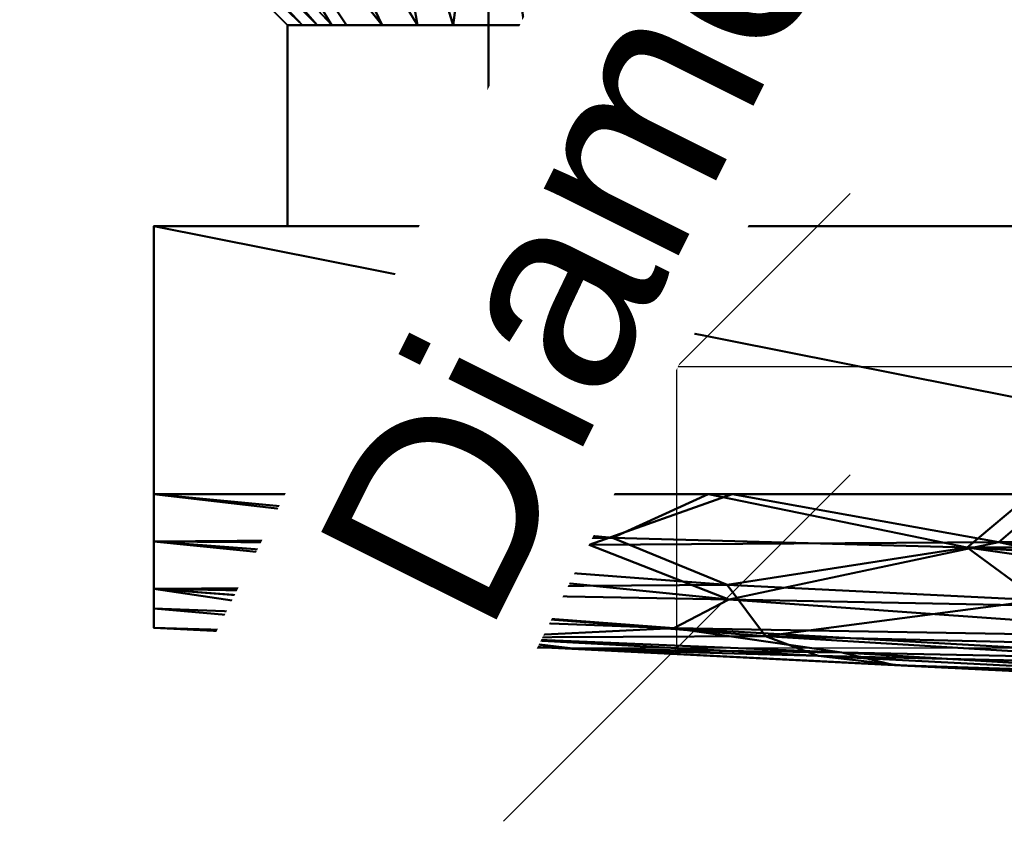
# Model space of a CAD drawing. Header units: millimetres. Extents: x -110 to 192, y -145 to 137.
# Tile 1 of 5: x -110 to -37, y -88 to -29. Entities that reach past the tile are written whole.
import ezdxf

# ---------------------------------------------------------------- set-up
doc = ezdxf.new("R2010")
doc.units = ezdxf.units.MM
doc.layers.add('P-SANR-FIXT', color=6, linetype='Continuous', lineweight=30)
doc.styles.add('Arial', font='arial.ttf', dxfattribs={"height": 14.6304})

# ---------------------------------------------------------------- blocks, each defined once
blk = doc.blocks.new('FamilyGeomCombination_5366-View 1')
at = {"layer": 'P-SANR-FIXT', "lineweight": 40}
mesh = blk.add_polyface(dxfattribs=at)
corners = [(-100, -64, -15), (-100, -71.071, -12.071), (-100, -74, -5), (-100, -74, 5), (-100, -71.071, 12.071), (-100, -64, 15), (-100, -44, 15), (-100, -44, -15)]
mesh.append_faces([[corners[k] for k in face] for face in [(0, 5, 6, 7)]], dxfattribs={"vtx0": -1})
mesh.append_faces([[corners[k] for k in face] for face in [(5, 0, 3, 4)]], dxfattribs={"vtx0": -1, "vtx1": -1})
mesh.append_faces([[corners[k] for k in face] for face in [(2, 3, 0, 1)]], dxfattribs={"vtx1": -1})
mesh = blk.add_polyface(dxfattribs=at)
corners = [(-100, -64, -15), (-100, -44, -15), (-6.403, -44, -15), (-6.403, -56.678, -15), (-7.962, -58.155, -15), (-9.188, -59.918, -15), (-10.03, -61.894, -15), (-10.452, -64, -15), (100, -44, -15), (100, -64, -15), (10.452, -64, -15), (10.03, -61.894, -15), (9.188, -59.918, -15), (7.962, -58.155, -15), (6.403, -56.678, -15), (6.403, -44, -15)]
mesh.append_faces([[corners[k] for k in face] for face in [(1, 6, 7, 0)]], dxfattribs={"vtx0": -1})
mesh.append_faces([[corners[k] for k in face] for face in [(5, 2, 4)]], dxfattribs={"vtx0": -1, "vtx1": -1})
mesh.append_faces([[corners[k] for k in face] for face in [(6, 1, 2, 5), (15, 12, 13)]], dxfattribs={"vtx0": -1, "vtx2": -1})
mesh.append_faces([[corners[k] for k in face] for face in [(14, 15, 13), (10, 11, 8, 9)]], dxfattribs={"vtx1": -1})
mesh.append_faces([[corners[k] for k in face] for face in [(15, 8, 11, 12)]], dxfattribs={"vtx1": -1, "vtx3": -1})
mesh.append_faces([[corners[k] for k in face] for face in [(2, 3, 4)]], dxfattribs={"vtx2": -1})
mesh = blk.add_polyface(dxfattribs=at)
corners = [(-100, -44, -15), (-100, -44, 15), (-8.652, -44, 24.135), (-4.423, -44, 25.529), (0, -44, 26), (4.424, -44, 25.529), (8.652, -44, 24.135), (100, -44, 15), (100, -44, -15), (6.403, -44, -15), (2.16, -44, -15.889), (-2.169, -44, -15.888), (-6.403, -44, -15)]
mesh.append_faces([[corners[k] for k in face] for face in [(12, 6, 9, 11)]], dxfattribs={"vtx0": -1, "vtx1": -1, "vtx2": -1})
mesh.append_faces([[corners[k] for k in face] for face in [(12, 1, 2, 6)]], dxfattribs={"vtx0": -1, "vtx2": -1, "vtx3": -1})
mesh.append_faces([[corners[k] for k in face] for face in [(2, 4, 5, 6)]], dxfattribs={"vtx0": -1, "vtx3": -1})
mesh.append_faces([[corners[k] for k in face] for face in [(0, 1, 12)]], dxfattribs={"vtx1": -1})
mesh.append_faces([[corners[k] for k in face] for face in [(2, 3, 4), (7, 8, 9, 6), (9, 10, 11)]], dxfattribs={"vtx2": -1})
mesh = blk.add_polyface(dxfattribs=at)
corners = [(-100, -44, 15), (-100, -64, 15), (-8.652, -64, 24.135), (-8.652, -44, 24.135)]
mesh.append_faces([[corners[k] for k in face] for face in [(0, 1, 2, 3)]])
mesh = blk.add_polyface(dxfattribs=at)
corners = [(-100, -64, 15), (-100, -71.071, 12.071), (-100, -74, 5), (-20.622, -77.969, 8.969), (-19.611, -77.578, 12.51), (-18.074, -76.457, 15.693), (-16.165, -74.794, 18.405), (-14.029, -72.725, 20.626), (-11.811, -70.31, 22.364), (-9.747, -67.483, 23.601), (-8.652, -64, 24.135), (-56.822, -64, 19.318), (-57.061, -71.88, 16.391), (-68.792, -75.56, 6.56), (-48.625, -75.839, 11.79), (-36.906, -67.605, 20.806), (-67.487, -67.797, 17.614), (-100, -72.536, 8.536), (-32.737, -64, 21.726), (-75.385, -74.719, 9.583), (-61.166, -74.023, 13.434), (-44.707, -76.765, 7.765), (-100, -67.536, 13.536)]
mesh.append_faces([[corners[k] for k in face] for face in [(4, 21, 3), (18, 9, 10)]], dxfattribs={"vtx0": -1})
mesh.append_faces([[corners[k] for k in face] for face in [(9, 15, 8), (13, 19, 2), (2, 19, 17)]], dxfattribs={"vtx0": -1, "vtx1": -1})
mesh.append_faces([[corners[k] for k in face] for face in [(21, 4, 14), (9, 18, 15), (14, 19, 13), (20, 6, 12), (12, 15, 16), (20, 19, 14), (22, 12, 16), (7, 15, 12), (20, 17, 19), (16, 15, 11), (20, 14, 5), (1, 20, 12)]], dxfattribs={"vtx0": -1, "vtx1": -1, "vtx2": -1})
mesh.append_faces([[corners[k] for k in face] for face in [(15, 7, 8), (20, 5, 6), (12, 6, 7), (14, 4, 5), (14, 13, 21), (16, 0, 22)]], dxfattribs={"vtx0": -1, "vtx2": -1})
mesh.append_faces([[corners[k] for k in face] for face in [(22, 1, 12), (1, 17, 20), (11, 0, 16), (18, 11, 15)]], dxfattribs={"vtx1": -1, "vtx2": -1})
mesh = blk.add_polyface(dxfattribs=at)
corners = [(-100, -74, -5), (-100, -71.071, -12.071), (-100, -64, -15), (-10.452, -64, -15), (-10.449, -66.031, -14.857), (-10.067, -67.984, -14.442), (-9.351, -69.775, -13.803), (-11.449, -71.961, -12.605), (-13.555, -73.887, -11.04), (-15.57, -75.539, -9.091), (-17.406, -76.849, -6.748), (-18.961, -77.71, -4.027), (-20.123, -77.994, -1.006), (-58.61, -64, -15), (-57.205, -70.778, -12.932), (-39.275, -67.985, -14.376), (-68.281, -75.586, -3.414), (-54.335, -74.611, -8.904), (-34.531, -64, -15), (-33.925, -71.92, -12.386), (-44.202, -76.79, -2.21), (-50.414, -76.08, -5.651), (-65.745, -67.274, -14.533), (-100, -72.536, -8.536), (-75.582, -74.711, -7.123), (-100, -67.536, -13.536)]
mesh.append_faces([[corners[k] for k in face] for face in [(8, 19, 7), (16, 21, 20), (7, 15, 6), (0, 24, 16), (25, 14, 1)]], dxfattribs={"vtx0": -1, "vtx1": -1})
mesh.append_faces([[corners[k] for k in face] for face in [(22, 15, 14), (7, 19, 15), (22, 13, 15), (21, 16, 24), (17, 21, 24), (14, 25, 22), (17, 14, 19), (17, 1, 14), (15, 19, 14), (9, 17, 19), (20, 21, 11), (5, 15, 18), (21, 17, 10), (1, 17, 24)]], dxfattribs={"vtx0": -1, "vtx1": -1, "vtx2": -1})
mesh.append_faces([[corners[k] for k in face] for face in [(15, 5, 6), (18, 4, 5), (19, 8, 9)]], dxfattribs={"vtx0": -1, "vtx2": -1})
mesh.append_faces([[corners[k] for k in face] for face in [(24, 0, 23, 1)]], dxfattribs={"vtx0": -1, "vtx3": -1})
mesh.append_faces([[corners[k] for k in face] for face in [(10, 11, 21), (9, 10, 17), (13, 18, 15), (2, 13, 22), (25, 2, 22)]], dxfattribs={"vtx1": -1, "vtx2": -1})
mesh.append_faces([[corners[k] for k in face] for face in [(11, 12, 20), (18, 3, 4)]], dxfattribs={"vtx2": -1})
mesh = blk.add_polyface(dxfattribs=at)
corners = [(-100, -74, 5), (-100, -74, -5), (-20.123, -77.994, -1.006), (-20.78, -77.961, 1.965), (-21, -77.95, 5), (-20.905, -77.955, 6.993), (-20.622, -77.969, 8.969)]
mesh.append_faces([[corners[k] for k in face] for face in [(4, 0, 3)]], dxfattribs={"vtx0": -1, "vtx1": -1})
mesh.append_faces([[corners[k] for k in face] for face in [(0, 4, 5)]], dxfattribs={"vtx0": -1, "vtx2": -1})
mesh.append_faces([[corners[k] for k in face] for face in [(1, 2, 3, 0), (5, 6, 0)]], dxfattribs={"vtx2": -1})

msp = doc.modelspace()

# ---------------------------------------------------------------- linework, layer by layer
at = {"color": 1, "lineweight": 30}
for p, q in [((-48.024, -41.564, -25), (-73.896, -67.436, -25)), ((-12.192, -54.5, -25), (-73.152, -54.5, -25)), ((-60.96, -75.5, -25), (-60.96, -54.5, -25)), ((-48.024, -62.564, -25), (-73.896, -88.436, -25)), ((-12.192, -75.5, -25), (-73.152, -75.5, -25))]:
    msp.add_line(p, q, dxfattribs=at)

# ---------------------------------------------------------------- block references
at = {"layer": 'P-SANR-FIXT', "lineweight": 40}
msp.add_blockref('FamilyGeomCombination_5366-View 1', (0, 0), dxfattribs=at)

# ---------------------------------------------------------------- meshes
mesh = msp.add_polyface(dxfattribs=at)
corners = [(-75, -29, -15), (-85.607, -29, -10.607), (-90, -29), (-85.607, -29, 10.607), (-75, -29, 15), (-75, -9, 35), (-92.5, -9, 30.311), (-105.311, -9, 17.5), (-110, -9), (-105.311, -9, -17.5), (-92.5, -9, -30.311), (-75, -9, -35), (-80.303, -29, -12.803), (-87.803, -29, -5.303), (-87.803, -29, 5.303), (-80.303, -29, 12.803), (-83.75, -9, 32.655), (-82.955, -29, 11.705), (-86.705, -29, 7.955), (-107.655, -9, 8.75), (-88.902, -29, 2.652), (-83.75, -9, -32.655), (-98.905, -9, -23.905), (-86.705, -29, -7.955), (-107.655, -9, -8.75), (-88.902, -29, -2.652), (-82.955, -29, -11.705), (-77.652, -29, 13.902), (-98.905, -9, 23.905), (-77.652, -29, -13.902)]
mesh.append_faces([[corners[k] for k in face] for face in [(29, 11, 0)]], dxfattribs={"vtx0": -1})
mesh.append_faces([[corners[k] for k in face] for face in [(3, 28, 18), (17, 28, 3), (8, 20, 19), (22, 23, 9), (11, 29, 21), (23, 22, 1), (9, 13, 24), (28, 17, 6), (7, 18, 28)]], dxfattribs={"vtx0": -1, "vtx1": -1})
mesh.append_faces([[corners[k] for k in face] for face in [(14, 7, 19), (7, 14, 18), (24, 13, 25), (8, 25, 2), (8, 2, 20), (25, 8, 24), (12, 10, 21), (10, 12, 26), (16, 15, 27)]], dxfattribs={"vtx0": -1, "vtx2": -1})
mesh.append_faces([[corners[k] for k in face] for face in [(20, 14, 19), (17, 15, 6), (16, 6, 15), (26, 1, 22), (5, 16, 27), (22, 10, 26), (23, 13, 9), (29, 12, 21)]], dxfattribs={"vtx1": -1, "vtx2": -1})
mesh.append_faces([[corners[k] for k in face] for face in [(27, 4, 5)]], dxfattribs={"vtx2": -1})
mesh = msp.add_polyface(dxfattribs=at)
corners = [(-75, -29, 15), (-64.393, -29, 10.607), (-60, -29), (-64.393, -29, -10.607), (-75, -29, -15), (-75, -9, -35), (-57.5, -9, -30.311), (-44.689, -9, -17.5), (-40, -9), (-44.689, -9, 17.5), (-57.5, -9, 30.311), (-75, -9, 35), (-69.697, -29, 12.803), (-62.197, -29, 5.303), (-62.197, -29, -5.303), (-69.697, -29, -12.803), (-66.25, -9, -32.655), (-51.095, -9, -23.905), (-63.295, -29, -7.955), (-42.345, -9, -8.75), (-61.098, -29, -2.652), (-63.295, -29, 7.955), (-66.25, -9, 32.655), (-67.045, -29, -11.705), (-42.345, -9, 8.75), (-61.098, -29, 2.652), (-67.045, -29, 11.705), (-72.348, -29, -13.902), (-72.348, -29, 13.902), (-51.095, -9, 23.905)]
mesh.append_faces([[corners[k] for k in face] for face in [(28, 11, 0)]], dxfattribs={"vtx0": -1})
mesh.append_faces([[corners[k] for k in face] for face in [(10, 26, 29), (8, 20, 19), (21, 29, 1), (17, 23, 6), (11, 28, 22), (23, 17, 3), (9, 13, 24)]], dxfattribs={"vtx0": -1, "vtx1": -1})
mesh.append_faces([[corners[k] for k in face] for face in [(14, 7, 19), (24, 13, 25), (7, 14, 18), (17, 18, 3), (18, 17, 7), (12, 10, 22), (8, 25, 2), (8, 2, 20), (25, 8, 24), (21, 9, 29), (10, 12, 26), (16, 15, 27)]], dxfattribs={"vtx0": -1, "vtx2": -1})
mesh.append_faces([[corners[k] for k in face] for face in [(16, 6, 15), (20, 14, 19), (5, 16, 27), (26, 1, 29), (21, 13, 9), (23, 15, 6), (28, 12, 22)]], dxfattribs={"vtx1": -1, "vtx2": -1})
mesh.append_faces([[corners[k] for k in face] for face in [(27, 4, 5)]], dxfattribs={"vtx2": -1})
mesh = msp.add_polyface(dxfattribs=at)
corners = [(-75, -29), (-75, -29, 15), (-85.607, -29, 10.607), (-90, -29), (-85.607, -29, -10.607), (-75, -29, -15)]
mesh.append_faces([[corners[k] for k in face] for face in [(2, 3, 0, 1)]], dxfattribs={"vtx1": -1})
mesh.append_faces([[corners[k] for k in face] for face in [(4, 5, 0, 3)]], dxfattribs={"vtx2": -1})
mesh = msp.add_polyface(dxfattribs=at)
corners = [(-75, -29, 17.321), (-60, -29, 8.66), (-60, -29, -8.66), (-75, -29, -17.321), (-90, -29, -8.66), (-90, -29, 8.66)]
mesh.append_faces([[corners[k] for k in face] for face in [(0, 4, 5)]], dxfattribs={"vtx0": -1})
mesh.append_faces([[corners[k] for k in face] for face in [(3, 4, 2)]], dxfattribs={"vtx1": -1})
mesh.append_faces([[corners[k] for k in face] for face in [(0, 1, 2, 4)]], dxfattribs={"vtx2": -1, "vtx3": -1})
mesh = msp.add_polyface(dxfattribs=at)
corners = [(-90, -44, 8.66), (-75, -44, 17.321), (-75, -29, 17.321), (-90, -29, 8.66)]
mesh.append_faces([[corners[k] for k in face] for face in [(0, 1, 2, 3)]])
mesh = msp.add_polyface(dxfattribs=at)
corners = [(-90, -44, -8.66), (-90, -44, 8.66), (-90, -29, 8.66), (-90, -29, -8.66)]
mesh.append_faces([[corners[k] for k in face] for face in [(3, 0, 1, 2)]])
mesh = msp.add_polyface(dxfattribs=at)
corners = [(-75, -44, -17.321), (-90, -44, -8.66), (-90, -29, -8.66), (-75, -29, -17.321)]
mesh.append_faces([[corners[k] for k in face] for face in [(0, 1, 2, 3)]])
mesh = msp.add_polyface(dxfattribs=at)
corners = [(-75, -29), (-75, -29, -15), (-64.393, -29, -10.607), (-60, -29), (-64.393, -29, 10.607), (-75, -29, 15)]
mesh.append_faces([[corners[k] for k in face] for face in [(4, 5, 0, 3)]], dxfattribs={"vtx2": -1})
mesh.append_faces([[corners[k] for k in face] for face in [(0, 1, 2, 3)]], dxfattribs={"vtx3": -1})
mesh = msp.add_polyface(dxfattribs=at)
corners = [(-60, -44, -8.66), (-75, -44, -17.321), (-75, -29, -17.321), (-60, -29, -8.66)]
mesh.append_faces([[corners[k] for k in face] for face in [(0, 1, 2, 3)]])
mesh = msp.add_polyface(dxfattribs=at)
corners = [(-75, -44, 17.321), (-60, -44, 8.66), (-60, -29, 8.66), (-75, -29, 17.321)]
mesh.append_faces([[corners[k] for k in face] for face in [(3, 0, 1, 2)]])
mesh = msp.add_polyface(dxfattribs=at)
corners = [(-60, -44, 8.66), (-60, -44, -8.66), (-60, -29, -8.66), (-60, -29, 8.66)]
mesh.append_faces([[corners[k] for k in face] for face in [(0, 1, 2, 3)]])
mesh = msp.add_polyface(dxfattribs=at)
corners = [(-75, -44, 17.321), (-90, -44, 8.66), (-90, -44, -8.66), (-75, -44, -17.321), (-60, -44, -8.66), (-60, -44, 8.66)]
mesh.append_faces([[corners[k] for k in face] for face in [(2, 0, 1)]], dxfattribs={"vtx0": -1})
mesh.append_faces([[corners[k] for k in face] for face in [(2, 3, 4)]], dxfattribs={"vtx2": -1})
mesh.append_faces([[corners[k] for k in face] for face in [(4, 5, 0, 2)]], dxfattribs={"vtx2": -1, "vtx3": -1})

# ---------------------------------------------------------------- next in the draw order: texts
at = {"color": 5, "lineweight": 30, "insert": (-69.707, -31.249, 5.306), "char_height": 14.6304, "width": 99.20583, "attachment_point": 2, "rotation": 63.43495, "line_spacing_factor": 0.941778, "style": 'Arial', "bg_fill": 3, "box_fill_scale": 1.25, "bg_fill_color": 256, "bg_fill_true_color": 13158600, "bg_fill_transparency": 0}
msp.add_mtext('Diameter', dxfattribs=at)

doc.saveas('drawing.dxf')
